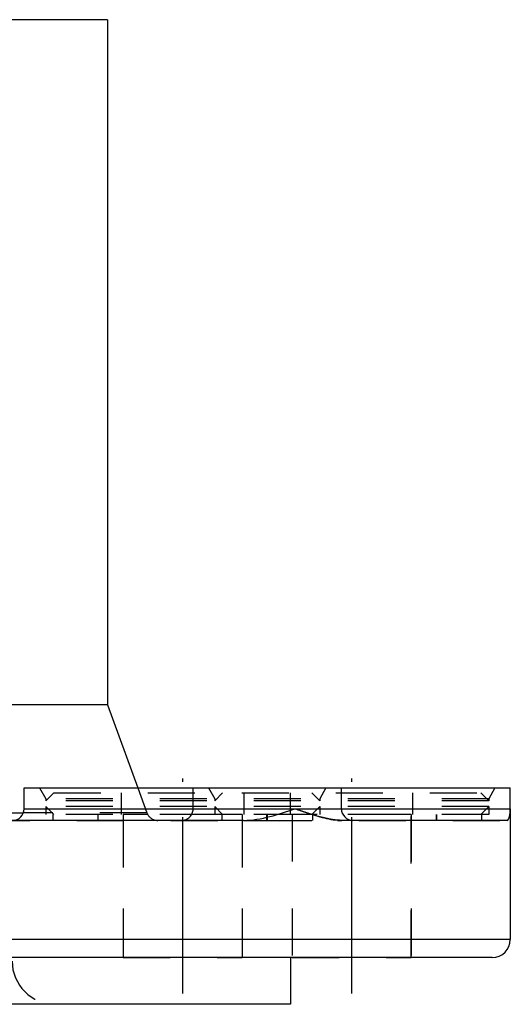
# Model space of a CAD drawing. Header units: millimetres. Extents: x 398 to 602, y 412 to 588.
# Tile 2 of 2: x 534 to 602, y 432 to 568. Entities that reach past the tile are written whole.
import ezdxf

# ---------------------------------------------------------------- set-up
doc = ezdxf.new("R2010")
doc.units = ezdxf.units.MM
doc.header["$LTSCALE"] = 65.185185
doc.linetypes.add('CENTER', pattern=[0.6, 0.375, -0.075, 0.075, -0.075])
doc.linetypes.add('HIDDEN', pattern=[0.2, 0.1, -0.1])
for name, color, linetype in [('BOHRUNG', 7, 'CONTINUOUS'), ('KOERPER', 7, 'CONTINUOUS'), ('KONST.EL_MIT_GEO', 7, 'CONTINUOUS')]:
    doc.layers.add(name, color=color, linetype=linetype)

msp = doc.modelspace()

# ---------------------------------------------------------------- linework, layer by layer
at = {"layer": 'BOHRUNG', "color": 2, "linetype": 'CENTER'}
for p, q in [((556.57, 433.25), (556.57, 463.05)), ((580, 433.25), (580, 463.05))]:
    msp.add_line(p, q, dxfattribs=at)
at = {"layer": 'BOHRUNG', "color": 8, "linetype": 'HIDDEN'}
for p, q in [((548.32, 458.05), (548.32, 438.25)), ((564.82, 458.05), (564.82, 438.25)), ((571.75, 458.05), (571.75, 438.25)), ((588.25, 458.05), (588.25, 438.25)), ((548.32, 438.25), (564.82, 438.25)), ((571.75, 438.25), (588.25, 438.25))]:
    msp.add_line(p, q, dxfattribs=at)
at = {"layer": 'KOERPER', "color": 7, "linetype": 'Continuous'}
for p, q in [((546.15, 568.25), (453.85, 568.25)), ((546.15, 568.25), (546.15, 473.25)), ((546.15, 473.25), (453.85, 473.25)), ((546.15, 473.25), (550.34, 461.75)), ((534.57, 461.75), (602, 461.75)), ((534.57, 458.85), (534.57, 461.75)), ((578.57, 458.85), (578.57, 461.75)), ((602, 458.85), (602, 461.75)), ((534.57, 458.85), (541.01, 458.85)), ((578.56, 458.85), (580, 458.85)), ((522.1, 458.3), (534.47, 458.3)), ((571.5, 438.25), (571.5, 431.75)), ((571.5, 431.75), (428.5, 431.75))]:
    msp.add_line(p, q, dxfattribs=at)
at = {"layer": 'KOERPER', "color": 8, "linetype": 'HIDDEN'}
for p, q in [((550.34, 461.75), (551.59, 458.3)), ((558, 458.85), (558, 461.75)), ((541.01, 458.85), (578.56, 458.85)), ((551.59, 458.3), (534.47, 458.3)), ((544.82, 457.25), (544.82, 458.05)), ((564.82, 458.05), (548.32, 458.05)), ((568.25, 457.25), (568.25, 458.05)), ((568.32, 457.25), (568.32, 458.05)), ((588.25, 458.05), (571.75, 458.05)), ((571.75, 458.05), (571.75, 438.25)), ((588.25, 438.25), (588.25, 458.05)), ((591.75, 457.25), (591.75, 458.05)), ((398.46, 457.25), (601.54, 457.25)), ((548.32, 457.25), (548.32, 438.25)), ((564.82, 457.25), (564.82, 438.25)), ((571.5, 438.25), (428.5, 438.25))]:
    msp.add_line(p, q, dxfattribs=at)
at = {"layer": 'KOERPER', "color": 7, "linetype": 'Continuous'}
for centre, start, end in [((532.97, 458.85), 270, 360), ((580.17, 458.85), 180, 270)]:
    msp.add_arc(centre, 1.6, start, end, dxfattribs=at)
at = {"layer": 'KOERPER', "color": 8, "linetype": 'HIDDEN'}
for centre, start, end in [((556.4, 458.85), 270, 360), ((553.09, 458.85), 200, 270)]:
    msp.add_arc(centre, 1.6, start, end, dxfattribs=at)
at = {"layer": 'KONST.EL_MIT_GEO', "color": 8, "linetype": 'HIDDEN'}
for p, q in [((536.7, 461.75), (599.87, 461.75)), ((536.7, 461.75), (537.57, 460.25)), ((560.13, 461.75), (561, 460.25)), ((576.43, 461.75), (575.57, 460.25)), ((599.87, 461.75), (599, 460.25)), ((537.57, 459.95), (538.67, 461.05)), ((599, 460.25), (537.57, 460.25)), ((537.57, 460.25), (537.57, 459.95)), ((538.67, 461.05), (597.9, 461.05)), ((548.07, 458.05), (548.07, 461.05)), ((561, 459.95), (562.1, 461.05)), ((561, 460.25), (561, 459.95)), ((565.07, 458.05), (565.07, 461.05)), ((571.5, 458.05), (571.5, 461.05)), ((575.57, 459.95), (574.47, 461.05)), ((575.57, 460.25), (575.57, 459.95)), ((588.5, 458.05), (588.5, 461.05)), ((599, 459.95), (597.9, 461.05)), ((599, 460.25), (599, 459.95)), ((599, 459.95), (537.57, 459.95)), ((599, 459.15), (537.57, 459.15)), ((538.67, 458.05), (537.57, 459.15)), ((537.57, 459.15), (537.57, 458.05)), ((562.1, 458.05), (561, 459.15)), ((561, 459.15), (561, 458.05)), ((574.47, 458.05), (575.57, 459.15)), ((575.57, 459.15), (575.57, 458.05)), ((597.9, 458.05), (599, 459.15)), ((599, 459.15), (599, 458.05)), ((599, 458.05), (537.57, 458.05)), ((538.57, 458.05), (538.57, 457.25)), ((562, 458.05), (562, 457.25)), ((568.25, 458.05), (568.25, 457.25)), ((574.57, 458.05), (574.57, 457.25)), ((591.75, 458.05), (591.75, 457.25)), ((598, 458.05), (598, 457.25)), ((564.99, 457.25), (578.61, 457.25)), ((538.9, 431.75), (461.1, 431.75))]:
    msp.add_line(p, q, dxfattribs=at)
at = {"layer": 'KONST.EL_MIT_GEO', "color": 7, "linetype": 'Continuous'}
for p, q in [((541.01, 458.85), (578.57, 458.85)), ((580, 458.85), (602, 458.85)), ((602, 458.85), (602, 440.75)), ((564.99, 457.25), (509.63, 457.25)), ((601.54, 457.25), (578.61, 457.25)), ((602, 440.75), (398, 440.75)), ((599.5, 438.25), (400.5, 438.25))]:
    msp.add_line(p, q, dxfattribs=at)
msp.add_arc((599.5, 440.75), 2.5, 270, 360, dxfattribs=at)
at = {"layer": 'KONST.EL_MIT_GEO', "color": 8, "linetype": 'HIDDEN'}
msp.add_arc((538.9, 437.75), 6, 180, 270, dxfattribs=at)
at = {"layer": 'KONST.EL_MIT_GEO', "color": 7, "linetype": 'Continuous'}
for points, knots in [([(564.99, 457.25), (566.23, 457.25), (568.66, 457.7), (570.98, 458.46), (572.12, 458.85)], [0, 0, 0, 0, 0.506344, 1, 1, 1, 1]), ([(601.54, 457.25), (601.63, 457.25), (601.8, 457.45), (601.95, 457.99), (602, 458.49), (602, 458.85)], [0, 0, 0, 0, 0.14822, 0.382096, 1, 1, 1, 1]), ([(573.76, 458.3), (574.57, 458.03), (576.16, 457.54), (577.81, 457.25), (578.61, 457.25)], [0, 0, 0, 0, 0.514339, 1, 1, 1, 1])]:
    msp.add_open_spline(points, degree=3, knots=knots, dxfattribs=at)
at = {"layer": 'KONST.EL_MIT_GEO', "color": 8, "linetype": 'HIDDEN'}
msp.add_open_spline([(578.61, 457.25), (578.09, 457.25), (577.01, 457.38), (574.83, 457.92), (573.22, 458.48), (572.12, 458.85)], degree=3, knots=[0, 0, 0, 0, 0.236666, 0.482929, 1, 1, 1, 1], dxfattribs=at)
at = {"layer": 'KONST.EL_MIT_GEO', "color": 7, "linetype": 'Continuous'}
msp.add_open_spline([(572.12, 458.85), (572.67, 458.67), (573.22, 458.48), (573.76, 458.3)], degree=3, dxfattribs=at)

doc.saveas('drawing.dxf')
